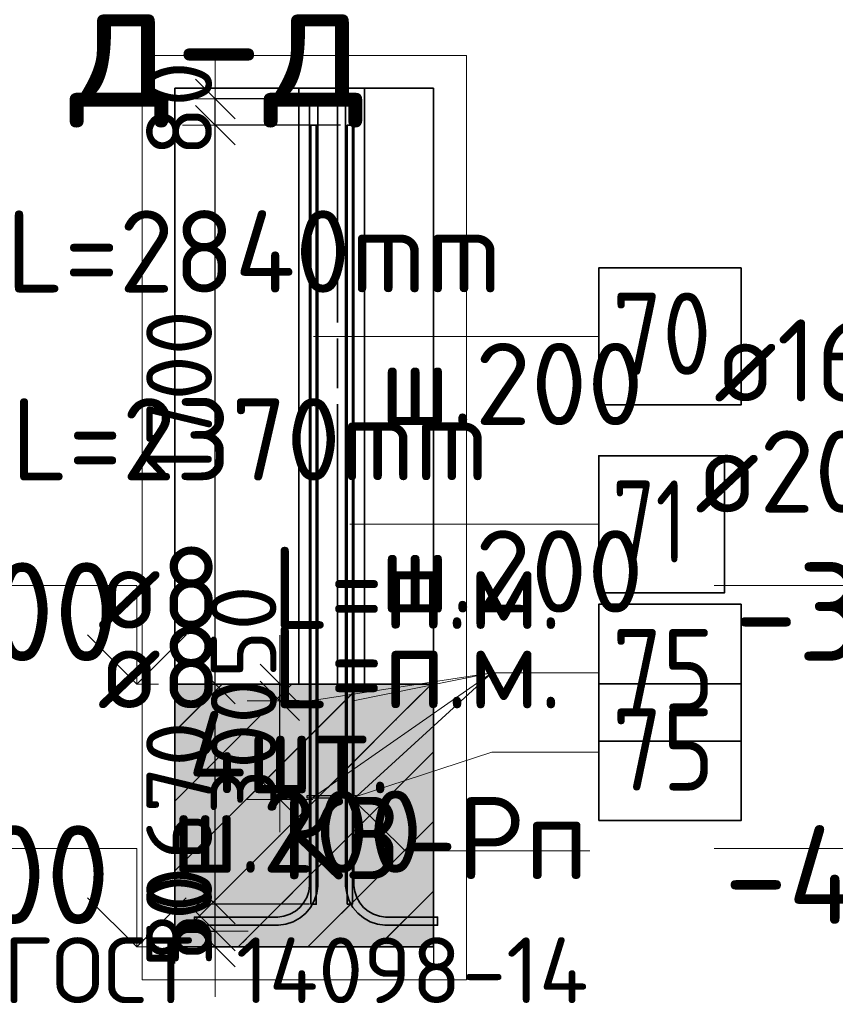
# Model space of a CAD drawing. Header units: millimetres. Extents: x 76517 to 124446, y -73423 to -21861.
# Tile 70 of 117: x 119483 to 121965, y -46126 to -43130. Entities that reach past the tile are written whole.
import ezdxf

# ---------------------------------------------------------------- set-up
doc = ezdxf.new("R2010")
doc.units = ezdxf.units.MM
doc.header["$PDMODE"] = 65
doc.linetypes.add('______11', pattern=[500, 400, -50, 0, -50])
doc.linetypes.add('______5', pattern=[1100, 800, -100, 100, -100])
for name, color, linetype, lineweight in [('Standard', 7, 'Continuous', 25), ('Арм.стержн. Выпуски', 180, 'Continuous', 35), ('Арматурный каркас 01', 4, 'Continuous', 35), ('Высотная отметки_ общее', 7, 'Continuous', 13), ('Колонна (1)', 7, 'Continuous', 35), ('Размерная линия_ общее_1', 7, 'Continuous', 13), ('Фундамент_ общее', 7, 'Continuous', 35)]:
    doc.layers.add(name, color=color, linetype=linetype, lineweight=lineweight)
doc.styles.add('ISOCPEUR', font='ISOCPEUR')
doc.dimstyles.new('DIMSTYLE_10', dxfattribs={"dimtxt": 200, "dimasz": 200, "dimexe": 0, "dimexo": 0, "dimgap": 100, "dimtad": 2, "dimdec": 0, "dimrnd": 5, "dimzin": 12, "dimdsep": 46, "dimtxsty": 'ISOCPEUR', "dimblk1": 'ALL_ML_STRICH', "dimblk2": 'ALL_ML_STRICH', "dimsah": 1, "dimcen": 0, "dimclrd": 7, "dimclre": 256, "dimclrt": 7, "dimadec": 0, "dimazin": 0, "dimtfac": 1, "dimtdec": 0, "dimtix": 1, "dimtmove": 2, "dimatfit": 3, "dimfxl": 0, "dimtvp": 1.2, "dimtzin": 0, "dimlwd": 0, "dimlwe": -3, "dimarcsym": 0})
doc.dimstyles.new('DIMSTYLE_16', dxfattribs={"dimtxt": 200, "dimasz": 200, "dimexe": 0, "dimexo": 0, "dimgap": 100, "dimtad": 2, "dimdec": 0, "dimrnd": 5, "dimzin": 12, "dimdsep": 46, "dimtxsty": 'ISOCPEUR', "dimblk1": 'ALL_ML_STRICH', "dimblk2": 'ALL_ML_STRICH', "dimsah": 1, "dimcen": 0, "dimclrd": 7, "dimclre": 256, "dimclrt": 7, "dimadec": 0, "dimazin": 0, "dimtfac": 1, "dimtdec": 0, "dimtix": 1, "dimtmove": 2, "dimatfit": 3, "dimfxl": 0, "dimtzin": 0, "dimlwd": 0, "dimlwe": -3, "dimarcsym": 0})

# ---------------------------------------------------------------- blocks, each defined once
blk = doc.blocks.new('COMPLEX_ELEVATIONDIM_3')
at = {"layer": 'Высотная отметки_ общее', "color": 7, "linetype": 'Continuous', "lineweight": 13, "transparency": 33554687}
for p, q in [((119839.5, -44851.2), (118639.5, -44851.2)), ((119839.5, -45151.2), (119839.5, -44851.2)), ((119839.5, -45151.2), (119689.5, -45001.2)), ((119839.5, -45151.2), (119989.5, -45001.2)), ((119839.5, -45151.2), (119839.5, -45151.2)), ((119839.5, -45151.2), (119839.5, -45151.2)), ((119839.5, -45151.2), (119905.6, -45151.2)), ((119839.5, -45151.2), (119839.5, -45151.2)), ((119839.5, -45151.2), (119839.5, -45151.2)), ((119839.5, -45651.2), (118639.5, -45651.2)), ((119839.5, -45951.2), (119839.5, -45651.2)), ((119839.5, -45951.2), (119689.5, -45801.2)), ((119839.5, -45951.2), (119989.5, -45801.2)), ((119839.5, -45951.2), (119839.5, -45951.2)), ((119839.5, -45951.2), (119839.5, -45951.2)), ((119839.5, -45951.2), (119905.6, -45951.2)), ((119839.5, -45951.2), (119839.5, -45951.2)), ((119839.5, -45951.2), (119839.5, -45951.2))]:
    blk.add_line(p, q, dxfattribs=at)
at = {"layer": 'Высотная отметки_ общее', "color": 7, "linetype": 'Continuous', "lineweight": 13, "transparency": 33554687, "char_height": 300, "attachment_point": 7, "style": 'ISOCPEUR'}
for s, insert, width in [('\\W0.95;-3.800', (118699.5, -45081.2), 1281.435), ('\\W0.95;-4.600', (118669.5, -45881.2), 1311.684)]:
    blk.add_mtext(s, dxfattribs=dict(at, insert=insert, width=width))
blk = doc.blocks.new('ALL_ML_STRICH')
at = {"color": 0, "linetype": 'ByBlock', "lineweight": -2}
for p, q in [((0, -0.5), (0, 0.5)), ((-0.3, -0.3), (0.3, 0.3)), ((-1, 0), (0.5, 0))]:
    blk.add_line(p, q, dxfattribs=at)
blk = doc.blocks.new('*D245')
at = {"layer": 'DEFPOINTS', "color": 7, "linetype": 'Continuous', "lineweight": 13, "transparency": 33554687}
for p in [(120353.3, -45202.2), (120275, -45502.2), (120349.3, -45502.2)]:
    blk.add_point(p, dxfattribs=at)
at = {"layer": 'Размерная линия_ общее_1', "color": 253, "linetype": 'Continuous', "lineweight": -2, "true_color": 0xa0a0a0, "transparency": 33554687}
for p, q in [((120333.3, -45202.2), (120275, -45202.2)), ((120329.3, -45502.2), (120275, -45502.2))]:
    blk.add_line(p, q, dxfattribs=at)
at = {"layer": 'Размерная линия_ общее_1', "color": 7, "linetype": 'Continuous', "lineweight": -2, "transparency": 33554687}
blk.add_line((120275, -45502.2), (120275, -45202.2), dxfattribs=at)
at = {"layer": 'Размерная линия_ общее_1', "color": 7, "linetype": 'Continuous', "lineweight": 13, "transparency": 33554687, "xscale": 200, "yscale": 200, "zscale": 200}
for p, rotation in [((120275, -45202.2), 90), ((120275, -45502.2), 270)]:
    blk.add_blockref('ALL_ML_STRICH', p, dxfattribs=dict(at, rotation=rotation))
at = {"layer": 'Размерная линия_ общее_1', "color": 7, "linetype": 'Continuous', "lineweight": 13, "transparency": 33554687, "insert": (120165, -45342.2), "char_height": 200, "width": 600, "attachment_point": 5, "rotation": 90, "style": 'ISOCPEUR'}
blk.add_mtext('\\A1;{300}', dxfattribs=at)
blk = doc.blocks.new('*D246')
at = {"layer": 'DEFPOINTS', "color": 7, "linetype": 'Continuous', "lineweight": 13, "transparency": 33554687}
for p in [(120291.4, -45151.2), (120275, -45202.2), (120353.3, -45202.2)]:
    blk.add_point(p, dxfattribs=at)
at = {"layer": 'Размерная линия_ общее_1', "color": 253, "linetype": 'Continuous', "lineweight": -2, "true_color": 0xa0a0a0, "transparency": 33554687}
for p, q in [((120275, -45151.2), (120275, -45151.2)), ((120333.3, -45202.2), (120275, -45202.2))]:
    blk.add_line(p, q, dxfattribs=at)
at = {"layer": 'Размерная линия_ общее_1', "color": 7, "linetype": 'Continuous', "lineweight": -2, "transparency": 33554687}
blk.add_line((120275, -45202.2), (120275, -45151.2), dxfattribs=at)
at = {"layer": 'Размерная линия_ общее_1', "color": 7, "linetype": 'Continuous', "lineweight": 13, "transparency": 33554687, "xscale": 200, "yscale": 200, "zscale": 200}
for p, rotation in [((120275, -45202.2), 270), ((120275, -45151.2), 90)]:
    blk.add_blockref('ALL_ML_STRICH', p, dxfattribs=dict(at, rotation=rotation))
at = {"layer": 'Размерная линия_ общее_1', "color": 7, "linetype": 'Continuous', "lineweight": 13, "transparency": 33554687, "insert": (120164.3, -44992.6), "char_height": 200, "width": 400, "attachment_point": 5, "rotation": 90, "style": 'ISOCPEUR'}
blk.add_mtext('\\A1;{50}', dxfattribs=at)
blk = doc.blocks.new('*D654')
at = {"layer": 'DEFPOINTS', "color": 7, "linetype": 'Continuous', "lineweight": 13, "transparency": 33554687}
for p in [(120024.8, -45903.2), (120078.5, -45951.2), (120103.1, -45951.2)]:
    blk.add_point(p, dxfattribs=at)
at = {"layer": 'Размерная линия_ общее_1', "color": 253, "linetype": 'Continuous', "lineweight": -2, "true_color": 0xa0a0a0, "transparency": 33554687}
for p, q in [((120044.8, -45903.2), (120078.5, -45903.2)), ((120083.1, -45951.2), (120078.5, -45951.2))]:
    blk.add_line(p, q, dxfattribs=at)
at = {"layer": 'Размерная линия_ общее_1', "color": 7, "linetype": 'Continuous', "lineweight": -2, "transparency": 33554687}
blk.add_line((120078.5, -45951.2), (120078.5, -45903.2), dxfattribs=at)
at = {"layer": 'Размерная линия_ общее_1', "color": 7, "linetype": 'Continuous', "lineweight": 13, "transparency": 33554687, "xscale": 200, "yscale": 200, "zscale": 200}
for p, rotation in [((120078.5, -45951.2), 270), ((120078.5, -45903.2), 90)]:
    blk.add_blockref('ALL_ML_STRICH', p, dxfattribs=dict(at, rotation=rotation))
at = {"layer": 'Размерная линия_ общее_1', "color": 7, "linetype": 'Continuous', "lineweight": 13, "transparency": 33554687, "insert": (119968.2, -45872.7), "char_height": 200, "width": 400, "attachment_point": 5, "rotation": 90, "style": 'ISOCPEUR'}
blk.add_mtext('\\A1;{50}', dxfattribs=at)
blk = doc.blocks.new('*D655')
at = {"layer": 'DEFPOINTS', "color": 7, "linetype": 'Continuous', "lineweight": 13, "transparency": 33554687}
for p in [(120385.6, -45821.2), (120024.8, -45903.2), (120078.5, -45903.2)]:
    blk.add_point(p, dxfattribs=at)
at = {"layer": 'Размерная линия_ общее_1', "color": 253, "linetype": 'Continuous', "lineweight": -2, "true_color": 0xa0a0a0, "transparency": 33554687}
for p, q in [((120365.6, -45821.2), (120078.5, -45821.2)), ((120044.8, -45903.2), (120078.5, -45903.2))]:
    blk.add_line(p, q, dxfattribs=at)
at = {"layer": 'Размерная линия_ общее_1', "color": 7, "linetype": 'Continuous', "lineweight": -2, "transparency": 33554687}
blk.add_line((120078.5, -45903.2), (120078.5, -45821.2), dxfattribs=at)
at = {"layer": 'Размерная линия_ общее_1', "color": 7, "linetype": 'Continuous', "lineweight": 13, "transparency": 33554687, "xscale": 200, "yscale": 200, "zscale": 200}
for p, rotation in [((120078.5, -45903.2), 270), ((120078.5, -45821.2), 90)]:
    blk.add_blockref('ALL_ML_STRICH', p, dxfattribs=dict(at, rotation=rotation))
at = {"layer": 'Размерная линия_ общее_1', "color": 7, "linetype": 'Continuous', "lineweight": 13, "transparency": 33554687, "insert": (119968.5, -45852.2), "char_height": 200, "width": 400, "attachment_point": 5, "rotation": 90, "style": 'ISOCPEUR'}
blk.add_mtext('\\A1;{80}', dxfattribs=at)
blk = doc.blocks.new('*D656')
at = {"layer": 'DEFPOINTS', "color": 7, "linetype": 'Continuous', "lineweight": 13, "transparency": 33554687}
for p in [(120107.1, -45151.2), (120078.5, -45821.2), (120385.6, -45821.2)]:
    blk.add_point(p, dxfattribs=at)
at = {"layer": 'Размерная линия_ общее_1', "color": 253, "linetype": 'Continuous', "lineweight": -2, "true_color": 0xa0a0a0, "transparency": 33554687}
for p, q in [((120087.1, -45151.2), (120078.5, -45151.2)), ((120365.6, -45821.2), (120078.5, -45821.2))]:
    blk.add_line(p, q, dxfattribs=at)
at = {"layer": 'Размерная линия_ общее_1', "color": 7, "linetype": 'Continuous', "lineweight": -2, "transparency": 33554687}
blk.add_line((120078.5, -45821.2), (120078.5, -45151.2), dxfattribs=at)
at = {"layer": 'Размерная линия_ общее_1', "color": 7, "linetype": 'Continuous', "lineweight": 13, "transparency": 33554687, "xscale": 200, "yscale": 200, "zscale": 200}
for p, rotation in [((120078.5, -45151.2), 90), ((120078.5, -45821.2), 270)]:
    blk.add_blockref('ALL_ML_STRICH', p, dxfattribs=dict(at, rotation=rotation))
at = {"layer": 'Размерная линия_ общее_1', "color": 7, "linetype": 'Continuous', "lineweight": 13, "transparency": 33554687, "insert": (119968.5, -45476.2), "char_height": 200, "width": 600, "attachment_point": 5, "rotation": 90, "style": 'ISOCPEUR'}
blk.add_mtext('\\A1;{670}', dxfattribs=at)
blk = doc.blocks.new('*D657')
at = {"layer": 'DEFPOINTS', "color": 7, "linetype": 'Continuous', "lineweight": 13, "transparency": 33554687}
for p in [(120479.6, -43451.2), (120078.5, -45151.2), (120107.1, -45151.2)]:
    blk.add_point(p, dxfattribs=at)
at = {"layer": 'Размерная линия_ общее_1', "color": 253, "linetype": 'Continuous', "lineweight": -2, "true_color": 0xa0a0a0, "transparency": 33554687}
for p, q in [((120459.6, -43451.2), (120078.5, -43451.2)), ((120087.1, -45151.2), (120078.5, -45151.2))]:
    blk.add_line(p, q, dxfattribs=at)
at = {"layer": 'Размерная линия_ общее_1', "color": 7, "linetype": 'Continuous', "lineweight": -2, "transparency": 33554687}
blk.add_line((120078.5, -45151.2), (120078.5, -43451.2), dxfattribs=at)
at = {"layer": 'Размерная линия_ общее_1', "color": 7, "linetype": 'Continuous', "lineweight": 13, "transparency": 33554687, "xscale": 200, "yscale": 200, "zscale": 200}
for p, rotation in [((120078.5, -43451.2), 90), ((120078.5, -45151.2), 270)]:
    blk.add_blockref('ALL_ML_STRICH', p, dxfattribs=dict(at, rotation=rotation))
at = {"layer": 'Размерная линия_ общее_1', "color": 7, "linetype": 'Continuous', "lineweight": 13, "transparency": 33554687, "insert": (119968.5, -44271.2), "char_height": 200, "width": 800, "attachment_point": 5, "rotation": 90, "style": 'ISOCPEUR'}
blk.add_mtext('\\A1;{1700}', dxfattribs=at)
blk = doc.blocks.new('*D658')
at = {"layer": 'DEFPOINTS', "color": 7, "linetype": 'Continuous', "lineweight": 13, "transparency": 33554687}
for p in [(120365.1, -43371.2), (120078.5, -43451.2), (120479.6, -43451.2)]:
    blk.add_point(p, dxfattribs=at)
at = {"layer": 'Размерная линия_ общее_1', "color": 253, "linetype": 'Continuous', "lineweight": -2, "true_color": 0xa0a0a0, "transparency": 33554687}
for p, q in [((120345.1, -43371.2), (120078.5, -43371.2)), ((120459.6, -43451.2), (120078.5, -43451.2))]:
    blk.add_line(p, q, dxfattribs=at)
at = {"layer": 'Размерная линия_ общее_1', "color": 7, "linetype": 'Continuous', "lineweight": -2, "transparency": 33554687}
blk.add_line((120078.5, -43451.2), (120078.5, -43371.2), dxfattribs=at)
at = {"layer": 'Размерная линия_ общее_1', "color": 7, "linetype": 'Continuous', "lineweight": 13, "transparency": 33554687, "xscale": 200, "yscale": 200, "zscale": 200}
for p, rotation in [((120078.5, -43451.2), 270), ((120078.5, -43371.2), 90)]:
    blk.add_blockref('ALL_ML_STRICH', p, dxfattribs=dict(at, rotation=rotation))
at = {"layer": 'Размерная линия_ общее_1', "color": 7, "linetype": 'Continuous', "lineweight": 13, "transparency": 33554687, "insert": (119968.5, -43401.2), "char_height": 200, "width": 400, "attachment_point": 5, "rotation": 90, "style": 'ISOCPEUR'}
blk.add_mtext('\\A1;{80}', dxfattribs=at)
blk = doc.blocks.new('COMPLEX_ELEVATIONDIM_5')
at = {"layer": 'Высотная отметки_ общее', "color": 7, "linetype": 'Continuous', "lineweight": 13, "transparency": 33554687}
for p, q in [((122795.9, -44851.2), (121595.9, -44851.2)), ((122795.9, -45151.2), (122795.9, -44851.2)), ((122795.9, -45151.2), (122645.9, -45001.2)), ((122795.9, -45151.2), (122945.9, -45001.2)), ((122795.9, -45151.2), (122795.9, -45151.2)), ((122795.9, -45151.2), (122795.9, -45151.2)), ((122795.9, -45151.2), (122862, -45151.2)), ((122795.9, -45151.2), (122795.9, -45151.2)), ((122795.9, -45151.2), (122795.9, -45151.2)), ((122795.9, -45651.2), (121595.9, -45651.2)), ((122795.9, -45951.2), (122795.9, -45651.2)), ((122795.9, -45951.2), (122645.9, -45801.2)), ((122795.9, -45951.2), (122945.9, -45801.2)), ((122795.9, -45951.2), (122795.9, -45951.2)), ((122795.9, -45951.2), (122795.9, -45951.2)), ((122795.9, -45951.2), (122862, -45951.2)), ((122795.9, -45951.2), (122795.9, -45951.2)), ((122795.9, -45951.2), (122795.9, -45951.2))]:
    blk.add_line(p, q, dxfattribs=at)
at = {"layer": 'Высотная отметки_ общее', "color": 7, "linetype": 'Continuous', "lineweight": 13, "transparency": 33554687, "char_height": 300, "attachment_point": 7, "style": 'ISOCPEUR'}
for s, insert, width in [('\\W0.95;-3.800', (121655.9, -45081.2), 1281.435), ('\\W0.95;-4.600', (121625.9, -45881.2), 1311.684)]:
    blk.add_mtext(s, dxfattribs=dict(at, insert=insert, width=width))

msp = doc.modelspace()

# ---------------------------------------------------------------- hatches: boundary and pattern name
at = {"layer": 'Standard', "linetype": 'Continuous', "lineweight": 35, "transparency": 33554687}
h = msp.add_hatch(dxfattribs=at)
h.set_pattern_fill('__________541', scale=100, style=0, pattern_type=2)
h.set_pattern_definition([(90, (0, 0), (-300, 2e-14), [400, -50, 0, -50]), (90, (-150, 2e-14), (-300, 2e-14), [800, -100, 100, -100])])
h.paths.add_polyline_path([(120332.6, -45151.2), (120532.6, -45151.2), (120532.6, -43338.6), (120332.6, -43338.6)], flags=0)
at = {"layer": 'Standard', "linetype": 'Continuous', "lineweight": 13, "transparency": 33554687}
h = msp.add_hatch(dxfattribs=at)
h.set_pattern_fill('__________539', scale=100, style=0, pattern_type=2)
h.set_pattern_definition([(45, (0, 0), (-212.132, 212.132), [400, -50, 0, -50]), (45, (-106.07, 106.07), (-212.132, 212.132), [800, -100, 100, -100])])
h.paths.add_polyline_path([(119955.7, -45151.2), (119955.7, -45951.2), (120742.3, -45951.2), (120742.3, -45151.2)], flags=0)
msp.add_hatch(color=9, dxfattribs=at).paths.add_polyline_path([(119955.7, -45151.2), (119955.7, -45951.2), (120742.3, -45951.2), (120742.3, -45151.2)])
at = {"layer": 'Арматурный каркас 01', "linetype": 'Continuous', "lineweight": 50, "transparency": 33554687}
for points in [[(120371.6, -45202.2), (120371.3, -45200.7), (120370.5, -45199.4), (120369.2, -45198.5), (120367.6, -45198.2), (120366.1, -45198.5), (120364.8, -45199.4), (120363.9, -45200.7), (120363.6, -45202.2), (120363.9, -45203.7), (120364.8, -45205), (120366.1, -45205.9), (120367.6, -45206.2), (120369.2, -45205.9), (120370.5, -45205), (120371.3, -45203.7)], [(120501.6, -45202.2), (120501.3, -45200.7), (120500.5, -45199.4), (120499.2, -45198.5), (120497.6, -45198.2), (120496.1, -45198.5), (120494.8, -45199.4), (120493.9, -45200.7), (120493.6, -45202.2), (120493.9, -45203.7), (120494.8, -45205), (120496.1, -45205.9), (120497.6, -45206.2), (120499.2, -45205.9), (120500.5, -45205), (120501.3, -45203.7)], [(120371.6, -45502.2), (120371.3, -45500.7), (120370.5, -45499.4), (120369.2, -45498.5), (120367.6, -45498.2), (120366.1, -45498.5), (120364.8, -45499.4), (120363.9, -45500.7), (120363.6, -45502.2), (120363.9, -45503.7), (120364.8, -45505), (120366.1, -45505.9), (120367.6, -45506.2), (120369.2, -45505.9), (120370.5, -45505), (120371.3, -45503.7)], [(120501.6, -45502.2), (120501.3, -45500.7), (120500.5, -45499.4), (120499.2, -45498.5), (120497.6, -45498.2), (120496.1, -45498.5), (120494.8, -45499.4), (120493.9, -45500.7), (120493.6, -45502.2), (120493.9, -45503.7), (120494.8, -45505), (120496.1, -45505.9), (120497.6, -45506.2), (120499.2, -45505.9), (120500.5, -45505), (120501.3, -45503.7)]]:
    msp.add_hatch(color=40, dxfattribs=at).paths.add_polyline_path(points)

# ---------------------------------------------------------------- linework, layer by layer
at = {"layer": 'Standard', "color": 52, "linetype": 'Continuous', "lineweight": 13, "transparency": 33554687}
for p, q in [((119955.7, -45951.2), (119955.7, -43338.6)), ((119955.7, -45951.2), (119955.7, -43338.6)), ((119955.7, -43338.6), (120742.3, -43338.6)), ((120742.3, -43338.6), (119955.7, -43338.6)), ((120742.3, -45951.2), (120742.3, -43338.6)), ((120742.3, -43338.6), (120742.3, -45951.2)), ((120742.3, -45951.2), (119955.7, -45951.2)), ((119955.7, -45951.2), (120742.3, -45951.2))]:
    msp.add_line(p, q, dxfattribs=at)
at = {"layer": 'Standard', "color": 52, "linetype": 'Continuous', "lineweight": 35, "transparency": 33554687}
for p, q in [((119955.7, -45951.2), (119955.7, -43338.6)), ((119955.7, -45951.2), (119955.7, -43338.6)), ((119955.7, -43338.6), (120742.3, -43338.6)), ((120742.3, -43338.6), (119955.7, -43338.6)), ((120742.3, -45951.2), (120742.3, -43338.6)), ((120742.3, -43338.6), (120742.3, -45951.2)), ((120742.3, -45951.2), (119955.7, -45951.2)), ((119955.7, -45951.2), (120742.3, -45951.2))]:
    msp.add_line(p, q, dxfattribs=at)
at = {"layer": 'Standard', "color": 7, "linetype": 'Continuous', "lineweight": 25, "transparency": 33554687}
for p, q in [((120582.6, -43338.6), (120282.6, -43338.6)), ((120582.6, -43338.6), (120282.6, -43338.6)), ((119955.7, -46001.2), (119955.7, -45101.2)), ((119955.7, -46001.2), (119955.7, -45101.2)), ((120742.3, -45101.2), (120742.3, -46001.2)), ((120742.3, -45101.2), (120742.3, -46001.2))]:
    msp.add_line(p, q, dxfattribs=at)
at = {"layer": 'Standard', "color": 7, "linetype": 'Continuous', "lineweight": 35, "transparency": 33554687}
for p, q in [((120332.6, -43338.6), (120332.6, -45151.2)), ((120332.6, -43338.6), (120332.6, -45151.2)), ((120532.6, -45151.2), (120532.6, -43338.6)), ((120532.6, -45151.2), (120532.6, -43338.6)), ((120332.6, -45151.2), (119955.7, -45151.2)), ((120332.6, -45151.2), (119955.7, -45151.2)), ((120742.3, -45151.2), (120532.6, -45151.2)), ((120742.3, -45151.2), (120532.6, -45151.2)), ((119955.7, -45951.2), (120742.3, -45951.2)), ((119955.7, -45951.2), (120742.3, -45951.2))]:
    msp.add_line(p, q, dxfattribs=at)
at = {"layer": 'Standard', "color": 253, "linetype": '______5', "lineweight": 35, "true_color": 0xababab, "transparency": 33554687}
msp.add_line((120450, -45151.2), (120450, -43338.6), dxfattribs=at)
at = {"layer": 'Standard', "color": 253, "linetype": '______11', "lineweight": 13, "true_color": 0xababab, "transparency": 33554687}
for p, q in [((119955.7, -45931.6), (120736, -45151.2)), ((119955.7, -45507.3), (120311.8, -45151.2)), ((120360.3, -45951.2), (120742.3, -45569.2))]:
    msp.add_line(p, q, dxfattribs=at)
at = {"layer": 'Standard', "color": 253, "linetype": '______5', "lineweight": 13, "true_color": 0xababab, "transparency": 33554687}
for p, q in [((119955.7, -45719.4), (120523.9, -45151.2)), ((119955.7, -45295.2), (120099.6, -45151.2)), ((120148.2, -45951.2), (120742.3, -45357)), ((120572.4, -45951.2), (120742.3, -45781.3))]:
    msp.add_line(p, q, dxfattribs=at)
at = {"layer": 'Standard', "color": 7, "linetype": 'Continuous', "lineweight": 13, "transparency": 33554687}
for points in [[(119855.7, -46051.2), (120842.3, -46051.2), (120842.3, -43238.6), (119855.7, -43238.6), (119855.7, -46051.2)], [(120497.6, -45502.2), (120655.7, -45659), (121217.6, -45659)]]:
    msp.add_lwpolyline(points, dxfattribs=at)
at = {"layer": 'Арм.стержн. Выпуски', "color": 7, "linetype": 'Continuous', "lineweight": 13, "transparency": 33554687}
for p, q in [((120724.9, -44093.5), (120377.6, -44093.5)), ((120724.9, -44093.5), (121244.9, -44093.5)), ((120739.9, -44665.2), (120487.6, -44665.2)), ((120739.9, -44665.2), (121244.9, -44665.2))]:
    msp.add_line(p, q, dxfattribs=at)
at = {"layer": 'Арм.стержн. Выпуски', "color": 7, "linetype": 'Continuous', "lineweight": 35, "transparency": 33554687}
for points in [[(120390.1, -43371.2), (120390.1, -45766), (120387.1, -45787.9), (120379.6, -45810.6), (120367.9, -45831.5), (120353.6, -45848.6), (120336.4, -45863), (120315.5, -45874.7), (120292.8, -45882.2), (120270.9, -45885.2), (120015.1, -45885.2), (120015.1, -45860.2), (120269.2, -45860.2), (120287.1, -45857.7), (120305.4, -45851.7), (120322.1, -45842.3), (120335.8, -45830.9), (120347.2, -45817.2), (120356.6, -45800.5), (120362.6, -45782.2), (120365.1, -45764.3), (120365.1, -43371.2), (120390.1, -43371.2)], [(120500.1, -43371.2), (120500.1, -45764.3), (120502.6, -45782.2), (120508.7, -45800.5), (120518, -45817.2), (120529.5, -45830.9), (120543.1, -45842.3), (120559.9, -45851.7), (120578.2, -45857.7), (120596.1, -45860.2), (120754.8, -45860.2), (120754.8, -45885.2), (120594.4, -45885.2), (120572.5, -45882.2), (120549.8, -45874.7), (120528.9, -45863), (120511.7, -45848.6), (120497.4, -45831.5), (120485.7, -45810.6), (120478.2, -45787.9), (120475.1, -45766), (120475.1, -43371.2), (120500.1, -43371.2)], [(120369.6, -45821.2), (120369.6, -43451.2), (120385.6, -43451.2), (120385.6, -45821.2), (120369.6, -45821.2)], [(120479.6, -45821.2), (120479.6, -43451.2), (120495.6, -43451.2), (120495.6, -45821.2), (120479.6, -45821.2)], [(121244.9, -44301.8), (121678.2, -44301.8), (121678.2, -43885.2), (121244.9, -43885.2), (121244.9, -44301.8)], [(121244.9, -44873.5), (121628.2, -44873.5), (121628.2, -44456.8), (121244.9, -44456.8), (121244.9, -44873.5)]]:
    msp.add_lwpolyline(points, dxfattribs=at)
at = {"layer": 'Арматурный каркас 01', "color": 7, "linetype": 'Continuous', "lineweight": 13, "transparency": 33554687}
for p, q in [((120919.9, -45116.8), (120367.6, -45202.2)), ((120919.9, -45116.8), (120367.6, -45502.2)), ((120919.9, -45116.8), (120497.6, -45202.2)), ((120919.9, -45116.8), (120497.6, -45502.2)), ((120919.9, -45116.8), (121244.9, -45116.8)), ((120919.9, -45358.5), (120503.6, -45494.2)), ((120919.9, -45358.5), (121244.9, -45358.5))]:
    msp.add_line(p, q, dxfattribs=at)
at = {"layer": 'Арматурный каркас 01', "color": 7, "linetype": 'Continuous', "lineweight": 35, "transparency": 33554687}
for points in [[(121244.9, -45325.2), (121678.2, -45325.2), (121678.2, -44908.5), (121244.9, -44908.5), (121244.9, -45325.2)], [(121244.9, -45566.8), (121678.2, -45566.8), (121678.2, -45150.2), (121244.9, -45150.2), (121244.9, -45566.8)]]:
    msp.add_lwpolyline(points, dxfattribs=at)
at = {"layer": 'Арматурный каркас 01', "color": 40, "linetype": 'Continuous', "lineweight": 25, "transparency": 33554687}
msp.add_lwpolyline([(120507.6, -45498.2), (120357.6, -45498.2), (120357.6, -45490.2), (120507.6, -45490.2), (120507.6, -45498.2)], dxfattribs=at)
at = {"layer": 'Колонна (1)', "transparency": 33554687}
msp.add_line((120332.6, -45151.2), (120532.6, -45151.2), dxfattribs=at)
at = {"layer": 'Колонна (1)', "color": 7, "linetype": 'Continuous', "lineweight": 35, "transparency": 33554687}
msp.add_line((120332.6, -45151.2), (120532.6, -45151.2), dxfattribs=at)
at = {"layer": 'Фундамент_ общее', "transparency": 33554687}
msp.add_line((120532.6, -45151.2), (120332.6, -45151.2), dxfattribs=at)
at = {"layer": 'Фундамент_ общее', "color": 7, "linetype": 'Continuous', "lineweight": 35, "transparency": 33554687}
msp.add_line((120532.6, -45151.2), (120332.6, -45151.2), dxfattribs=at)

# ---------------------------------------------------------------- block references
at = {"layer": 'Высотная отметки_ общее', "color": 7, "linetype": 'Continuous', "lineweight": 13, "transparency": 33554687}
for name in ['COMPLEX_ELEVATIONDIM_3', 'COMPLEX_ELEVATIONDIM_5']:
    msp.add_blockref(name, (0, 0), dxfattribs=at)

# ---------------------------------------------------------------- texts
at = {"layer": 'Standard', "color": 7, "linetype": 'Continuous', "lineweight": 13, "transparency": 33554687, "style": 'ISOCPEUR'}
for s, insert, char_height, width, attachment_point in [('\\A1;{\\fISOCPEUR|i0|b0;\\H400.000000;\\W1.000000;\\C7;д-д}\\P', (120543.2, -43226.3), 400, 1022.609, 6), ('\\A1;{\\fISOCPEUR|i0|b0;\\H250.000000;\\W1.000000;\\C7;ш.200}\\P', (120979.7, -44113.4), 250, 942.857, 2), ('\\A1;{\\fISOCPEUR|i0|b0;\\H250.000000;\\W1.000000;\\C7;ш.200}\\P', (120979.7, -44683.4), 250, 942.857, 2)]:
    msp.add_mtext(s, dxfattribs=dict(at, insert=insert, char_height=char_height, width=width, attachment_point=attachment_point))
at = {"layer": 'Standard', "color": 7, "linetype": 'Continuous', "lineweight": 13, "transparency": 33554687, "insert": (121213.7, -45495.3), "char_height": 250, "width": 2191.875, "attachment_point": 3, "line_spacing_factor": 1.024096}
msp.add_mtext('\\A1;{\\fISOCPEUR|i0|b0;\\H250.000000;\\W1.000000;\\C7;К3-Рп}\\P{\\fISOCPEUR|i0|b0;\\H200.000000;\\W1.000000;\\C7;ГОСТ 14098-14}\\P', dxfattribs=at)
at = {"layer": 'Арм.стержн. Выпуски', "color": 7, "linetype": 'Continuous', "lineweight": 25, "transparency": 33554687, "char_height": 250, "attachment_point": 7, "style": 'ISOCPEUR'}
for s, insert, width in [('\\W0.98;ø25 L=2840mm ', (118744.9, -43960.2), 2521.279), ('\\W0.87;70', (121286.5, -44210.2), 459.01), ('\\W0.96;ø16 L=2370mm ', (121595.3, -44291.9), 2443.772), ('\\W0.96;ø16 L=2370mm ', (118819.9, -44531.8), 2443.772), ('\\W0.98;ø20 L=2785mm ', (121538, -44629.7), 2496.203), ('\\W0.75;71', (121286.5, -44781.8), 393.567)]:
    msp.add_mtext(s, dxfattribs=dict(at, insert=insert, width=width))
at = {"layer": 'Арматурный каркас 01', "color": 7, "linetype": 'Continuous', "lineweight": 25, "transparency": 33554687, "char_height": 250, "attachment_point": 7, "style": 'ISOCPEUR'}
for s, insert, width in [('\\W0.97;ø8 L=п.м.', (119719.9, -44983.5), 1544.857), ('\\W0.97;ø8 L=п.м.', (119719.9, -45225.2), 1544.857), ('\\W0.87;75', (121286.5, -45233.5), 459.01), ('\\W0.95;4шт. ', (119994.9, -45483.5), 992.98), ('\\W0.87;75', (121286.5, -45475.2), 459.01), ('\\W0.95;ш.200 ', (119944.9, -45725.2), 1093.33)]:
    msp.add_mtext(s, dxfattribs=dict(at, insert=insert, width=width))

# ---------------------------------------------------------------- dimensions: what is measured, and where the dimension line sits
at = {"layer": 'Размерная линия_ общее_1', "color": 7, "linetype": 'Continuous', "lineweight": 13, "transparency": 33554687}
for base, p1, p2, dimstyle, picture, middle in [((120078.5, -43371.2), (120459.6, -43451.2), (120345.1, -43371.2), 'DIMSTYLE_10', '*D658', (119968.5, -43401.2)), ((120078.5, -43451.2), (120087.1, -45151.2), (120459.6, -43451.2), 'DIMSTYLE_16', '*D657', (119968.5, -44271.2)), ((120275, -45151.2), (120333.3, -45202.2), (120275, -45151.2), 'DIMSTYLE_10', '*D246', (120164.3, -44992.6)), ((120078.5, -45151.2), (120365.6, -45821.2), (120087.1, -45151.2), 'DIMSTYLE_16', '*D656', (119968.5, -45476.2)), ((120275, -45202.2), (120329.3, -45502.2), (120333.3, -45202.2), 'DIMSTYLE_10', '*D245', (120165, -45342.2)), ((120078.5, -45821.2), (120044.8, -45903.2), (120365.6, -45821.2), 'DIMSTYLE_10', '*D655', (119968.5, -45852.2)), ((120078.5, -45903.2), (120083.1, -45951.2), (120044.8, -45903.2), 'DIMSTYLE_10', '*D654', (119968.2, -45872.7))]:
    dim = msp.add_linear_dim(base=base, p1=p1, p2=p2, angle=90, dimstyle=dimstyle, override={"dimpost": '<>', "dimclrd": 7, "dimclre": 253, "dimclrt": 7, "dimlwd": 0, "dimlwe": 65533}, dxfattribs=at)
    dim.commit()
    dim.dimension.update_dxf_attribs({"geometry": picture, "text_midpoint": middle, "dimtype": 160})

doc.saveas('drawing.dxf')
